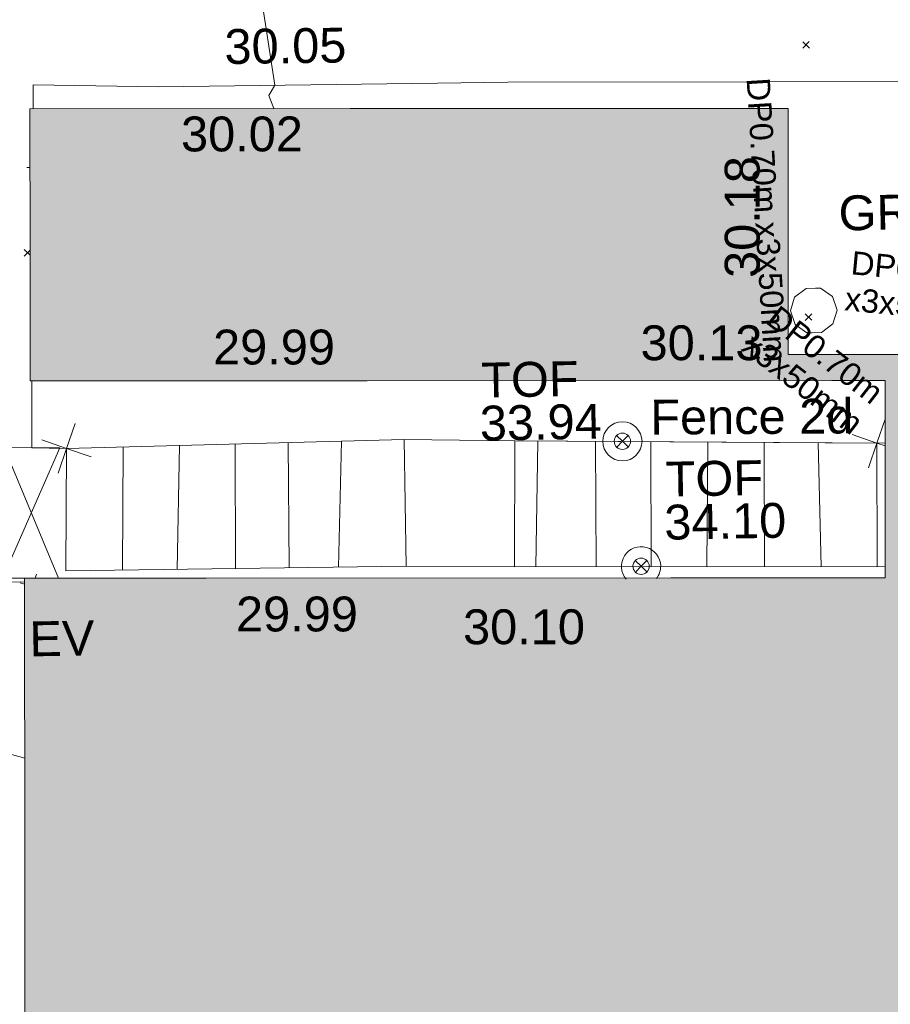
# Model space of a CAD drawing. Header units: millimetres. Extents: x -290717 to 520720, y -103372 to 287762.
# Tile 253 of 256: x 61193 to 70556, y 57264 to 67856. Entities that reach past the tile are written whole.
import ezdxf

# ---------------------------------------------------------------- set-up
doc = ezdxf.new("R2010")
doc.units = ezdxf.units.MM
doc.linetypes.add('IMPORT-UG_ELEC_LV_QLB2 _2_', pattern=[2700, 1500, -300.0000000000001, 0, -250, 150, -300.0000000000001, 0, -200])
doc.linetypes.add('IMPORT-UG_ELEC_STREET LIGHTING_QLB2 _2_', pattern=[2700, 1500, -300.0000000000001, 0, -250, 150, -300.0000000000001, 0, -200])
for name, color, linetype, lineweight, true_color in [('00__TOPO__TOP_OF_FENCE_SYMBOL', 7, 'Continuous', 9, 0x666666), ('00_TOPO_EAVE', 7, 'Continuous', 9, 0x666666), ('00_TOPO_LEVEL_FLOOR', 7, 'Continuous', 9, 0x666666), ('00_UAV_BUILDING_OUTLINE', 5, 'Continuous', 9, 0x0000ff), ('00_UAV_CONCRETE', 9, 'Continuous', 9, 0x808080), ('00_UAV_EAVE', 7, 'Continuous', 9, 0x666666), ('00_UAV_FENCE', 7, 'Continuous', 9, 0x264c2f), ('00_UAV_FENCE_2D', 7, 'Continuous', 9, 0x264c2f), ('00_UAV_GATE', 7, 'Continuous', 9, 0xa50000), ('00_UAV_STEPS', 7, 'Continuous', 9, 0x666666), ('00_UAV_TOP_OF_FENCE', 6, 'Continuous', 9, 0xff00ff), ('01_DTM_CONTOUR_MJR', 7, 'Continuous', 9, 0x7f3f00), ('12333-PUM-2D-U-0001-C01 - Rev2_REVIT IMPORT_dwg', 7, 'Continuous', 9, 0x767676), ('A_RHA_Line', 7, 'Continuous', 9, 0x00a600), ('PUM-ELECTRIC-LV-QLB2', 1, 'IMPORT-UG_ELEC_LV_QLB2 _2_', 9, 0xff0000), ('PUM-ELECTRIC-MH', 1, 'Continuous', 9, 0xff0000)]:
    doc.layers.add(name, color=color, linetype=linetype, lineweight=lineweight, true_color=true_color)
for name, color, linetype, lineweight in [('00_UAV_SURFACE', 7, 'Continuous', 9), ('00_UAV_SURVEY_TEXT', 7, 'Continuous', 9), ('A_RHA_Detail', 7, 'Continuous', 9), ('GEN-TEXT', 7, 'Continuous', 9)]:
    doc.layers.add(name, color=color, linetype=linetype, lineweight=lineweight)
doc.styles.add('Arial_1', font='arial.ttf', dxfattribs={"height": 250})
doc.styles.add('Swis721 Lt BT_2', font='swissl.ttf', dxfattribs={"height": 375})

# ---------------------------------------------------------------- blocks, each defined once
blk = doc.blocks.new('12333-PUM-2D-U-0001-C01 - Rev2_REVIT IMPORT_dwg_MSL_Eaves_SYM_1-V84-Site Location Plan Existing')
at = {"layer": '00_TOPO_EAVE', "color": 254, "true_color": 0xcccccc}
for p, q in [((78.32184800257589, 240.5769041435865), (116.0873754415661, 356.5791934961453)), ((-226.85057466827, 73.85312522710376), (-356.5791934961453, 116.0873754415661))]:
    blk.add_line(p, q, dxfattribs=at)
blk = doc.blocks.new('12333-PUM-2D-U-0001-C01 - Rev2_REVIT IMPORT_dwg__U74-2077604-Site Location Plan Existing')
at = {"layer": '00_UAV_GATE', "color": 9, "true_color": 0xe1aaaa}
blk.add_line((261.5216509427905, -1407.438293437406), (-299.8943170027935, 7.962325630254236), dxfattribs=at)
at = {"layer": '00_UAV_GATE', "color": 9, "true_color": 0xe1aaaa, "flags": 128}
blk.add_lwpolyline([(-299.8943170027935, 7.962325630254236), (299.8943170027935, -7.962325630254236), (-337.1273043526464, -1394.386916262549), (-37.23297741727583, -1402.349242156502)], dxfattribs=at)
blk = doc.blocks.new('12333-PUM-2D-U-0001-C01 - Rev2_REVIT IMPORT_dwg_MSL_Node_Linework_1-V137-Site Location Plan Existing')
at = {"layer": '00_UAV_STEPS', "color": 254, "true_color": 0xcccccc, "flags": 128}
for points in [[(248.971023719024, 684.0422657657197), (4.158209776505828e-10, 0), (-704.8438894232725, 256.5421955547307)], [(235.8566003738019, -85.84478209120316), (4.158209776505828e-10, 0), (-256.5421955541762, -704.8438894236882)]]:
    blk.add_lwpolyline(points, dxfattribs=at)
blk = doc.blocks.new('12333-PUM-2D-U-0001-C01 - Rev2_REVIT IMPORT_dwg_MSL_Node_Linework_1-2077247-Site Location Plan Existing')
at = {"layer": '00_UAV_STEPS', "color": 254, "true_color": 0xcccccc, "flags": 128}
for points in [[(256.5421955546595, 704.8438894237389), (0, 0), (-704.8438894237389, 256.5421955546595)], [(704.8438894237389, -256.5421955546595), (0, 0), (-256.5421955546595, -704.8438894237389)]]:
    blk.add_lwpolyline(points, dxfattribs=at)
blk = doc.blocks.new('12333-PUM-2D-U-0001-C01 - Rev2_REVIT IMPORT_dwg_MSL_Node_LineworkTOF-V139-Site Location Plan Existing')
at = {"layer": '00__TOPO__TOP_OF_FENCE_SYMBOL', "color": 254, "true_color": 0xcccccc, "flags": 128}
for points in [[(165.3591892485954, 165.3591892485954), (0, 0), (-165.3591892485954, 165.3591892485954)], [(165.3591892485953, -165.3591892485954), (0, 0), (-165.3591892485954, -165.3591892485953)]]:
    blk.add_lwpolyline(points, dxfattribs=at)
at = {"layer": '00__TOPO__TOP_OF_FENCE_SYMBOL', "color": 254, "true_color": 0xcccccc}
blk.add_circle((0, 0), 233.853208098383, dxfattribs=at)
for start, end in [(359.9999999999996, 219.5495391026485), (320.2852589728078, 359.9999999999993)]:
    blk.add_arc((0, 0), 562.5594001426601, start, end, dxfattribs=at)
blk = doc.blocks.new('12333-PUM-2D-U-0001-C01 - Rev2_REVIT IMPORT_dwg_MSL_Node_LineworkTOF-2077248-Site Location Plan Existing')
at = {"layer": '00__TOPO__TOP_OF_FENCE_SYMBOL', "color": 254, "true_color": 0xcccccc, "flags": 128}
for points in [[(165.3591892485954, 165.3591892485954), (0, 0), (-165.3591892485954, 165.3591892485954)], [(165.3591892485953, -165.3591892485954), (0, 0), (-165.3591892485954, -165.3591892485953)]]:
    blk.add_lwpolyline(points, dxfattribs=at)
at = {"layer": '00__TOPO__TOP_OF_FENCE_SYMBOL', "color": 254, "true_color": 0xcccccc}
for radius in [562.5594001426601, 233.853208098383]:
    blk.add_circle((0, 0), radius, dxfattribs=at)
blk = doc.blocks.new('12333-PUM-2D-U-0001-C01 - Rev2_REVIT IMPORT_dwg_MSL_FLlvl_SYM-V147-Site Location Plan Existing')
at = {"layer": '00_TOPO_LEVEL_FLOOR', "color": 254, "true_color": 0xcccccc}
blk.add_line((-31.83957418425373, 8.662937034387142e-12), (-38.92611017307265, 1.732587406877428e-11), dxfattribs=at)
blk = doc.blocks.new('12333-PUM-2D-U-0001-C01 - Rev2_REVIT IMPORT_dwg_MGS62954_T2_Galway_ITM_3d_Rev1-2077680-Site Location Plan Existing')
at = {"layer": '00_UAV_CONCRETE', "color": 254, "true_color": 0xcccccc, "flags": 128}
blk.add_lwpolyline([(533975329.7631215, 725617966.0985793), (533975419.7425, 725621351.8120003), (533973807.504135, 725621373.7336589), (533972183.7425001, 725621395.812), (533969564.7425, 725621435.812), (533968809.7500442, 725621439.2264379), (533965805.7425, 725621452.8120002), (533964459.7425001, 725621496.8120003), (533964455.1654094, 725621240.4949224)], dxfattribs=at)
at = {"layer": '00_UAV_FENCE', "color": 254, "true_color": 0xcccccc, "flags": 128}
blk.add_lwpolyline([(533964750.7425, 725617580.8120002), (533964378.7266773, 725617594.2021675), (533964391.4353591, 725618312.908854)], dxfattribs=at)
at = {"layer": '00_UAV_FENCE_2D', "color": 254, "true_color": 0xcccccc, "flags": 128}
for points in [[(533973554.4964005, 725617483.9338702), (533969572.7425001, 725617576.8120002), (533968381.7425, 725617611.8120002), (533964750.7425, 725617580.8120002)], [(533973531.8926664, 725616156.9733452), (533969547.1097108, 725616223.2255832), (533968381.230439, 725616250.4537603), (533964718.6585372, 725616262.5901963)]]:
    blk.add_lwpolyline(points, dxfattribs=at)
at = {"layer": '00_UAV_STEPS', "color": 254, "true_color": 0xcccccc}
for p, q in [((533965358.5530574, 725617586.0012393), (533965330.5362282, 725616260.5626553)), ((533965965.3722246, 725617591.1820142), (533965919.138756, 725616258.6122398)), ((533966566.3369574, 725617596.3128065), (533966545.2843082, 725616256.5374204)), ((533967135.6369646, 725617601.1732583), (533967121.5960894, 725616254.627732)), ((533967706.8770671, 725617606.0502737), (533967654.4709473, 725616252.8619778)), ((533969818.7982441, 725617571.0725199), (533969775.8690289, 725616219.4221598)), ((533970441.5963205, 725617556.5451729), (533970421.9921134, 725616208.6795169)), ((533971015.9443087, 725616198.8042834), (533971034.2302322, 725617542.7214332)), ((533971648.945433, 725617528.3826268), (533971614.7621488, 725616188.848152)), ((533972254.5459485, 725617514.256429), (533972233.0543471, 725616178.568234)), ((533972833.7409643, 725617500.7461642), (533972844.1514397, 725616168.4079441))]:
    blk.add_line(p, q, dxfattribs=at)
at = {"layer": '00_UAV_STEPS', "color": 254, "true_color": 0xcccccc, "flags": 128}
for points in [[(533968381.7425, 725617611.8120002), (533968381.230439, 725616250.4537603), (533964718.6585372, 725616262.5901963), (533964750.7425, 725617580.8120002)], [(533973465.5371602, 725617486.0089275), (533973443.7030562, 725616158.4396129), (533969547.1097108, 725616223.2255832), (533969572.7425001, 725617576.8120002)]]:
    blk.add_lwpolyline(points, close=True, dxfattribs=at)
at = {"layer": '00_UAV_SURFACE', "color": 254, "true_color": 0xcccccc}
for p, q in [((533961375.2657838, 725616229.9713452), (533964274.7533785, 725616148.8625956)), ((533961375.2657839, 725616229.9713452), (533964275.5048328, 725616192.9769939))]:
    blk.add_line(p, q, dxfattribs=at)
at = {"layer": '01_DTM_CONTOUR_MJR', "color": 254, "true_color": 0xcccccc, "flags": 128}
for points in [[(533967044.4572659, 725621196.3883619), (533966990.3846155, 725621339.2307694), (533967060.0000002, 725621450.0000002), (533966685.2534136, 725624205.7242609), (533966750.1256377, 725626213.8891993)], [(533961331.01796, 725614440.1901997), (533962727.6718315, 725614701.1462661), (533964242.5136212, 725614256.2157795)]]:
    blk.add_lwpolyline(points, dxfattribs=at)
for name, p, xscale, yscale, zscale in [('12333-PUM-2D-U-0001-C01 - Rev2_REVIT IMPORT_dwg_MSL_FLlvl_SYM-V147-Site Location Plan Existing', (533964567.8385001, 725620609.2774999), 4.94, 4.94, 4.94), ('12333-PUM-2D-U-0001-C01 - Rev2_REVIT IMPORT_dwg_MSL_Node_Linework_1-2077247-Site Location Plan Existing', (533964750.7425, 725617580.8120002), 0.375, 0.375, 0.375), ('12333-PUM-2D-U-0001-C01 - Rev2_REVIT IMPORT_dwg_MSL_Node_LineworkTOF-2077248-Site Location Plan Existing', (533970729.0934206, 725617552.5804254), 0.375, 0.375, 0.375), ('12333-PUM-2D-U-0001-C01 - Rev2_REVIT IMPORT_dwg_MSL_Node_Linework_1-V137-Site Location Plan Existing', (533973465.5371602, 725617486.0089275), 0.375, 0.375, 0.375), ('12333-PUM-2D-U-0001-C01 - Rev2_REVIT IMPORT_dwg_MSL_Node_LineworkTOF-V139-Site Location Plan Existing', (533970906.7232336, 725616204.8386015), 0.375, 0.375, 0.375), ('12333-PUM-2D-U-0001-C01 - Rev2_REVIT IMPORT_dwg_MSL_Eaves_SYM_1-V84-Site Location Plan Existing', (533964359.4759071, 725616100.8299665), 0.375, 0.375, 0.375)]:
    blk.add_blockref(name, p, dxfattribs=dict(xscale=xscale, yscale=yscale, zscale=zscale))
blk.add_blockref('12333-PUM-2D-U-0001-C01 - Rev2_REVIT IMPORT_dwg__U74-2077604-Site Location Plan Existing', (533964378.7266773, 725617594.2021675))
at = {"layer": '00_UAV_BUILDING_OUTLINE', "color": 251, "true_color": 0x666666, "char_height": 375, "width": 1495.902363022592, "attachment_point": 1, "line_spacing_factor": 1.005061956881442, "style": 'Swis721 Lt BT_2'}
for s, insert, rotation in [('30.02', (533966043.9386567, 725621128.5777053), 359.02410561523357), ('30.18', (533971860.3590619, 725619290.6714331), 89.02410561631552), ('29.99', (533966348.4217779, 725618830.477492), 359.0241056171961), ('30.13', (533970946.4227465, 725618796.2885627), 359.02410562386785), ('29.99', (533966544.9651737, 725615954.696929), 359.0241056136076), ('30.10', (533968984.050216, 725615774.6554314), 359.02410562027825)]:
    blk.add_mtext(s, dxfattribs=dict(at, insert=insert, rotation=rotation))
at = {"layer": '00_UAV_CONCRETE', "color": 251, "true_color": 0x666666, "insert": (533966525.0812257, 725622060.1183097), "char_height": 375, "width": 1495.902363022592, "attachment_point": 1, "rotation": 359.74088278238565, "line_spacing_factor": 1.005061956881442, "style": 'Swis721 Lt BT_2'}
blk.add_mtext('30.05', dxfattribs=at)
at = {"layer": '00_UAV_EAVE', "insert": (533964315.4728648, 725615725.1130973), "char_height": 375, "width": 736.078940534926, "attachment_point": 1, "line_spacing_factor": 1.005061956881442, "style": 'Swis721 Lt BT_2'}
blk.add_mtext('EV', dxfattribs=at)
at = {"layer": '00_UAV_FENCE_2D', "color": 251, "true_color": 0x666666, "insert": (533971035.4352065, 725617994.605576), "char_height": 375, "width": 2545.408465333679, "attachment_point": 1, "rotation": 359.3408541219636, "line_spacing_factor": 1.005061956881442, "style": 'Swis721 Lt BT_2'}
blk.add_mtext('Fence 2d', dxfattribs=at)
at = {"layer": '00_UAV_SURVEY_TEXT', "color": 251, "true_color": 0x666666, "insert": (533973096.4773941, 725620154.1881657), "char_height": 375, "width": 2322.210334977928, "attachment_point": 1, "line_spacing_factor": 1.005061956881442, "style": 'Swis721 Lt BT_2'}
blk.add_mtext('GRAVEL', dxfattribs=at)
at = {"layer": '00_UAV_TOP_OF_FENCE', "color": 251, "true_color": 0x666666, "char_height": 375, "attachment_point": 1, "line_spacing_factor": 1.005061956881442, "style": 'Swis721 Lt BT_2'}
for s, insert, width in [('TOF', (533969221.9143365, 725618424.0043869), 1163.479615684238), ('33.94', (533969199.4906947, 725617960.6276821), 1495.902363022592), ('TOF', (533971187.1120797, 725617324.2860314), 1163.479615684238), ('34.10', (533971164.688438, 725616860.9093264), 1495.902363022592)]:
    blk.add_mtext(s, dxfattribs=dict(at, insert=insert, width=width))
blk = doc.blocks.new('12333-PUM-2D-U-0001-C01 - Rev2_REVIT IMPORT_dwg-1620468-Site Location Plan Existing')
at = {"layer": 'GEN-TEXT', "color": 253, "true_color": 0xaaaaaa}
for p, q in [((331662.9948138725, 5892.288482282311), (331733.7054919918, 5962.999160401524)), ((331733.7054919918, 5892.288482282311), (331662.9948138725, 5962.999160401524)), ((323314.8083236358, 3810.185650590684), (323251.9948137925, 3872.999160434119)), ((323251.9948137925, 3802.288482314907), (323315.7599914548, 3866.053659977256)), ((331638.9948137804, 2964.288482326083), (331709.7054918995, 3034.999160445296)), ((331709.7054918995, 2964.288482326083), (331638.9948137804, 3034.999160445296))]:
    blk.add_line(p, q, dxfattribs=at)
at = {"layer": 'PUM-ELECTRIC-MH', "color": 21, "true_color": 0xffaaaa, "flags": 128}
blk.add_lwpolyline([(331982.7729498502, 3069.643821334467), (331934.8509599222, 3217.132540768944), (331809.3895614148, 3308.285582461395), (331753.350152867, 3308.285582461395), (331654.3107444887, 3308.285582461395), (331528.8493459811, 3217.132540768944), (331480.9273560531, 3069.643821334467), (331528.8493459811, 2922.155101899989), (331654.3107444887, 2831.002060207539), (331710.35015292, 2831.002060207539), (331809.3895614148, 2831.002060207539), (331934.8509599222, 2922.155101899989)], close=True, dxfattribs=at)
blk.add_blockref('12333-PUM-2D-U-0001-C01 - Rev2_REVIT IMPORT_dwg_MGS62954_T2_Galway_ITM_3d_Rev1-2077680-Site Location Plan Existing', (-533641079.6498471, -725615854.3561786))
at = {"layer": 'PUM-ELECTRIC-LV-QLB2', "char_height": 250, "attachment_point": 2, "line_spacing_factor": 0.9417779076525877, "style": 'Arial_1'}
for s, insert, width, rotation in [('DP0.70m x3x50mm', (331369.5636149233, 4057.020726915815), 3660.660753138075, 272.51273196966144), ('DP0.70m\\Px3x50mm', (332881.4766140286, 3618.95254033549), 1805.844351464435, 353.47151964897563), ('DP0.70m\\Px3x50mm', (331925.5955914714, 2687.672870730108), 1805.844351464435, 321.13222246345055)]:
    blk.add_mtext(s, dxfattribs=dict(at, insert=insert, width=width, rotation=rotation))

msp = doc.modelspace()

# ---------------------------------------------------------------- hatches: boundary and pattern name
at = {"layer": 'A_RHA_Detail', "true_color": 0xc0c0c0}
h = msp.add_hatch(color=9, dxfattribs=at)
h.paths.add_polyline_path([(-80880.60083898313, -68502.79057078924), (-80400.86592458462, -68483.4150911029), (-80400.86592458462, -62984.64684182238), (-24474.85765180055, -63009.32043784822), (-24456.14471274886, -50840.30023854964), (-36622.55041054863, -50831.65104346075), (-36622.5504104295, -44228.57792609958), (-50959.05265825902, -44213.68205212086), (-50959.05265825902, -42573.78171509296), (-54563.93258049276, -42571.21897729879), (-54565.69773355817, -45054.17447471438), (-92408.82109324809, -45027.27149617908), (-92411.78875845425, -49201.74309219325), (-100061.9988811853, -49201.74309219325), (-100052.221444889, -64852.82557835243), (-86120.90825231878, -64852.82557835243), (-86092.16626519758, -62957.90041523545), (-84861.10047611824, -62957.90041520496), (-84854.79054275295, -68240.10973718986), (-80870.60226895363, -68240.10973718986)])
h.paths.add_polyline_path([(-137238.9269955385, -68461.93840922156), (-132719.7426408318, -68433.06336920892), (-132847.0731201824, -62850.0428228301), (-130454.6837966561, -62916.63108081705), (-130498.2830220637, -61355.8539363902), (-117581.136331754, -61423.42893434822), (-117492.3908565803, -49183.91309186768), (-125136.5200282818, -49178.47881939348), (-125133.5727033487, -45032.61887132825), (-163007.1824077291, -45005.69421944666), (-163007.1824077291, -44090.29634113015), (-163123.8521375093, -44090.21339942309), (-163122.6389897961, -42383.751842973), (-166563.8543420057, -42383.75184295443), (-166565.0349082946, -44044.3982420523), (-193158.4656786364, -44025.49275802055), (-193195.152889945, -62863.6565097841), (-137269.7106414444, -62916.63108078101), (-137254.3708868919, -65679.90523788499)])
h.paths.add_polyline_path([(120310.9497607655, -32334.2823016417), (120312.4652266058, -31610.73011961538), (133451.2244789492, -31638.24899384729), (133469.2230092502, -19717.98315777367), (121295.7536929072, -19692.48606427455), (121319.8434528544, -8190.941560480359), (112277.0825929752, -8172.001674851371), (112263.1769726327, -14811.12345451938), (78285.85310969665, -14739.95861435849), (78292.82277619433, -8167.077575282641), (76545.55099677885, -8163.40371230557), (69355.76844230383, -8152.931592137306), (69353.66597202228, -9156.746357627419), (68372.60878942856, -9154.691552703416), (68372.60878942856, -13705.52853212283), (69333.72334743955, -13707.54156767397), (69325.07112544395, -16249.53369225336), (66623.4489111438, -16249.53369225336), (66619.79243932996, -17995.29925522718), (65989.07757491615, -17995.29925522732), (65985.44262769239, -19730.78799479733), (57152.23993372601, -19712.28702423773), (57127.42535098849, -31559.89461998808), (70277.87165423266, -31587.43801817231), (70277.87165428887, -32271.74147154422), (78263.96947906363, -32285.12944888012), (78266.62669288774, -31019.79372153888), (112335.8856506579, -31091.15111856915), (112335.8856506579, -32317.57330550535), (119781.4233959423, -32333.17321910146)])
h.paths.add_polyline_path([(7503.71740934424, -1791.43926322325), (15482.43097389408, -674.0213230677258), (15484.0826184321, 148.1327206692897), (56188.28042539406, 205.5276654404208), (56155.8432600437, 14338.31663138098), (18016.62665932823, 14236.4814953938), (17967.9025208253, 34313.18372075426), (21727.10644861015, 34324.06926249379), (21708.9097307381, 40608.10218319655), (18009.66447156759, 40608.10218325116), (17995.54603703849, 45483.75063445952), (9770.084212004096, 45420.63294734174), (3966.216019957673, 45443.14492469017), (3984.771235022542, 14176.56786831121), (1023.062455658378, 14176.56786840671), (-276.5134647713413, 14190.52623465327), (-231.6790044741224, 5976.811441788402), (-226.4491536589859, 193.7444677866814), (1220.250839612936, 179.5999159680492), (7477.609307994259, 143.2867556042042), (7488.638446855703, -674.0213230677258)])
h.paths.add_polyline_path([(77755.59663317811, 53.47451145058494), (77729.51881611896, 1699.844979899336), (94464.47132486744, 1659.976083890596), (94606.37913471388, 17991.39023626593), (88810.41901146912, 18015.03260816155), (88799.89418497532, 14436.74271609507), (69413.88950349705, 14457.87738898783), (69377.35724448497, 99.62816357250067), (70760.85642036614, 92.0068082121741)])
h.paths.add_polyline_path([(61252.12079698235, 46453.95617369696), (105774.7348988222, 46472.68783510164), (105768.2642197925, 61852.61234310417), (92285.13876306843, 61852.61234310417), (92308.59670397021, 65784.30757142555), (96107.46680002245, 65767.6044524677), (96059.6808111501, 75209.20847378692), (101084.8427276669, 75071.88872768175), (104988.0046543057, 74765.36560410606), (108403.6894220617, 74363.84089439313), (112009.2703903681, 73787.25420864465), (115645.3524814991, 73049.69667210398), (116890.8108050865, 72761.69136255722), (120208.9929832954, 71893.18353872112), (120865.241739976, 71703.68487155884), (124135.6329505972, 70669.67317909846), (127435.6253142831, 69480.50055823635), (127820.4368655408, 69394.93141813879), (128274.3081769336, 69331.69585757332), (128731.879114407, 69306.66104520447), (129189.9401456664, 69320.00258265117), (129645.2782985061, 69371.62688830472), (130094.6997111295, 69461.17185607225), (130535.0520071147, 69588.00939078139), (130963.2464342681, 69751.2498188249), (131376.279516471, 69949.74812593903), (131771.254123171, 70182.11198906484), (132162.5575600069, 70460.54046602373), (132496.0921582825, 70741.69081117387), (132820.8713676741, 71064.98072578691), (133117.4593294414, 71414.31364276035), (133383.77568926, 71787.23923958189), (133616.5473239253, 72178.53728446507), (133817.1647262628, 72590.54524901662), (133982.6025969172, 73017.89547517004), (134111.7005086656, 73457.59040804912), (134203.5529320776, 73906.545904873), (134257.5155882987, 74361.61286220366), (134272.5462649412, 74819.59931534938), (134250.5259874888, 75277.29281749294), (134189.6227572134, 75731.48297750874), (134090.9274700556, 76178.98397761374), (133955.1324028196, 76616.65691996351), (133783.1900598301, 77041.4318434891), (133576.3064937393, 77450.3292564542), (133335.9328436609, 77840.48103831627), (133063.7551572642, 78209.15055536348), (132761.6825665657, 78553.75185442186), (132431.8338935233, 78871.86780505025), (132076.5227904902, 79161.26705200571), (131698.2415079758, 79419.91966864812), (131299.6434187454, 79646.01139199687), (131093.5942456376, 79746.34209763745), (132146.0467355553, 83110.22226149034), (122787.763295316, 86282.54285521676), (121604.3555410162, 82800.35918872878), (117095.9864226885, 83870.84033788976), (116841.9598400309, 83526.35449576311), (116120.5435466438, 91221.9361197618), (110237.7341284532, 91274.27491024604), (110194.3680786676, 90435.39030217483), (104988.0046543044, 90486.49901569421), (104973.2761846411, 94309.82427956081), (103746.1314668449, 94309.82427962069), (103839.9937121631, 122852.1474272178), (96365.09202303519, 122931.9599471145), (96350.3400238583, 123952.416858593), (104555.5505249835, 123902.1925258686), (104607.3234457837, 120248.5396157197), (125502.5015002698, 120134.193340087), (125662.0200253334, 137657.3796883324), (114479.5865733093, 137699.2256881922), (114382.3062641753, 129149.9458158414), (104644.1590035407, 129187.997507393), (104577.9931702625, 126217.3903165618), (101184.4926405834, 126159.1566967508), (101264.6166812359, 135959.2655565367), (89967.23177303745, 135988.8856164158), (89927.63362986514, 125823.6463181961), (93630.53562299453, 125840.7948842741), (93580.6568888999, 122931.9599471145), (88697.38835373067, 122904.7310127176), (88679.38989541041, 95739.0914377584), (86378.25848993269, 95739.0914377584), (86378.18187189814, 96178.10083375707), (83279.5074328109, 96200.92083330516), (83273.62493422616, 95735.74732136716), (70169.67509616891, 95733.22421950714), (70166.2684274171, 96272.07409350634), (66674.99731291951, 96257.14073659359), (66654.74538556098, 95755.71092140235), (65784.77231076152, 95755.71092140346), (65887.65094981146, 117470.6305650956), (53473.34271625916, 117487.9046429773), (53434.44066306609, 98570.4634906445), (40649.41626913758, 98570.46349066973), (40610.16711556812, 94406.01479082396), (38853.82372865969, 94410.36303444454), (38848.65589191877, 89463.65332732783), (40612.46601909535, 89518.45976927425), (40665.38257359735, 86257.73741131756), (38372.19584673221, 86305.7230928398), (38369.79373532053, 76901.0507917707), (50937.95125076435, 76944.40198877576), (50922.88567283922, 74598.78180893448), (56484.90611318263, 74588.85093774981), (56484.9061131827, 75194.85181998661), (92465.40372273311, 75233.02581663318), (92645.92783659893, 71766.64845097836), (89810.5550181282, 69362.83965827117), (85313.16173971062, 69360.94750424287), (85313.16173971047, 66907.40508090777), (75210.14498260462, 66903.15451592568), (75210.14498260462, 63815.70944554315), (70819.40014306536, 63815.70999204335), (70819.21601502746, 64253.35708063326), (69456.8341568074, 64253.35708063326), (69455.71957374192, 66901.99623168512), (61303.3285675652, 66898.56680686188), (61304.56054652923, 63970.32021231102), (70500.41048205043, 63970.32021223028), (70500.40885431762, 61852.59006210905), (61245.64388480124, 61848.69637492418), (61252.12079698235, 46455.07044720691)])
h.paths.add_polyline_path([(-17153.16561239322, 48569.32684293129), (-17153.16561227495, 60770.38083690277), (-29362.88357762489, 60774.7042869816), (-29362.88357762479, 67399.20394583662), (-43507.25361058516, 67405.01911302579), (-43488.53133082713, 69093.07334179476), (-45766.41866234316, 69109.32868391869), (-45794.34620035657, 67405.01911302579), (-47272.11273197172, 67404.21245453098), (-47272.44887636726, 66454.91798912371), (-86004.56386335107, 66468.6329952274), (-86006.66970790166, 60521.58362724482), (-92662.8772251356, 60521.58362724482), (-92666.53762789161, 50184.35611936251), (-79752.016597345, 50179.78302554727), (-79752.016597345, 48591.49323813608), (-17157.71631240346, 48569.32845421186)])
h.paths.add_polyline_path([(-201056.4185879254, 48628.75479108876), (-138377.9751621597, 48634.64535782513), (-138377.9751621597, 50133.28202330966), (-125467.710581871, 50134.49533928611), (-125468.6909603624, 60566.19036866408), (-132186.8595615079, 60565.86652591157), (-132187.4203588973, 66533.01978768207), (-170643.3098734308, 66805.61809689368), (-170643.3098732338, 67738.78475851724), (-200340.0100486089, 67488.93693767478), (-200348.7175167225, 60827.7802510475), (-201057.5650552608, 60827.71357562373), (-201056.6510294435, 51102.0431337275)])
h.paths.add_polyline_path([(-240051.5126725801, 54769.1949116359), (-239444.4902595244, 54811.10754483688), (-239186.5396225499, 54841.92927608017), (-238764.8191578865, 54940.98166103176), (-238382.4735933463, 55122.46891391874), (-237990.3402229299, 55354.87497237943), (-237269.2031026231, 55936.21514997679), (-237030.2712443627, 56228.66101920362), (-236793.0039600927, 56569.31473977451), (-236554.5880579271, 57004.26389721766), (-236432.7219585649, 57267.46508911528), (-236300.0815274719, 57753.26239002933), (-236250.7285154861, 58017.17885687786), (-236235.6490610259, 58516.21786795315), (-236233.2538430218, 58987.85640057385), (-236213.702979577, 59823.48083772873), (-236363.8287856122, 59820.8603820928), (-236634.0279869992, 60698.06075831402), (-236391.9547756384, 61432.1972634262), (-236225.4740089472, 61435.10319604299), (-236201.6036570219, 62637.68779599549), (-232563.5271750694, 62639.28734435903), (-232563.5271750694, 63049.03842407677), (-232732.1945866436, 63049.15302221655), (-232860.1521278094, 63457.9589027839), (-232731.6068089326, 63914.24862701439), (-232560.8209657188, 63914.24862701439), (-232521.9864006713, 70597.99604498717), (-240628.6947850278, 70598.85496274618), (-240629.7923196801, 72350.98321581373), (-246412.6011213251, 72347.36085937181), (-246412.6011213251, 70616.45923939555), (-254449.5805725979, 70618.60952619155), (-254454.637144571, 70754.06491724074), (-254469.7140363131, 73191.6627625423), (-263883.2532625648, 73267.83063692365), (-263902.4181505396, 68260.74348557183), (-263714.8217520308, 68259.82096576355), (-263552.9672900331, 67819.6543439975), (-263719.0883117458, 67392.20684197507), (-263913.629869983, 67392.20684288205), (-263956.7001914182, 58633.76423459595), (-260181.1963171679, 58611.22607638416), (-260192.3146984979, 56354.25111578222), (-257184.684388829, 56339.46086010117), (-257213.4419958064, 57092.93866025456), (-257338.5163846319, 57093.27331227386), (-257471.0109295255, 57531.7457231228), (-257338.5163845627, 58062.22513700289), (-257203.4956297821, 58064.06881293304), (-257173.5751889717, 58598.54056827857), (-256478.2273617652, 58575.27357918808), (-256478.2273617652, 58788.51859477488), (-256013.0091299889, 58911.92701537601), (-255397.0786589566, 58780.99767608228), (-255397.0786664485, 58595.98242230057), (-243809.8853614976, 58585.92793205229), (-243805.3570672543, 58352.04527760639), (-243740.9394682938, 57884.52572396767), (-243619.083060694, 57421.84877501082), (-243424.3877541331, 56943.65915328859), (-243247.1437899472, 56608.24157716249), (-243003.0710577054, 56249.99021479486), (-242732.2093200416, 55932.75703086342), (-242371.7230179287, 55603.12658814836), (-242141.2551255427, 55424.88676771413), (-241804.9643038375, 55216.88439829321), (-241529.464082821, 55077.02869058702), (-241100.6275144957, 54917.18295005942), (-240836.2134980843, 54840.82833179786), (-240453.4486196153, 54788.6078413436), (-240203.3756532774, 54776.52967577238)])
h.paths.add_polyline_path([(40276.69022620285, 59895.3641775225), (40328.62676026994, 69196.9439153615), (36588.99968782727, 69217.82459101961), (36619.46637569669, 74674.25962431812), (32264.36460075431, 74687.02318924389), (32233.48293864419, 69156.26826309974), (11916.69390488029, 69269.70959690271), (11966.66200108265, 78218.75165977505), (29087.50901742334, 78123.15526811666), (29143.44567202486, 88141.13700481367), (15719.34879623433, 88216.09212957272), (15732.60379610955, 90589.99788900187), (4594.294101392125, 90652.19003492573), (4525.129359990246, 78265.12250452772), (10096.76365550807, 78234.01258734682), (10077.43887221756, 74773.03821913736), (4547.641142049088, 74803.91453678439), (4465.579974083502, 60107.16002351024), (19125.89094757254, 60025.30234268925), (19139.86249371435, 62527.53804648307), (31738.59196305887, 62457.19146407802), (31724.55430855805, 59943.11609818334), (38369.79364222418, 59906.01157297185)])
h.paths.add_polyline_path([(-246083.0241259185, 72334.29150213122), (-246083.0594797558, 72334.30275087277), (-246208.2905500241, 72334.29150213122)])
h.paths.add_polyline_path([(-114575.3004830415, 112178.0758696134), (-114575.3246436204, 112178.0758696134), (-114707.2752166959, 115801.5811617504)])
h.paths.add_polyline_path([(-154699.9178766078, 101760.4080976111), (-114382.0503338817, 101776.0542915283), (-114382.0503338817, 106926.936016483), (-113755.641395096, 106927.1791078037), (-113757.5507412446, 111847.2721532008), (-114431.6837526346, 111847.2721532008), (-114431.8098651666, 112178.075869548), (-114575.3004830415, 112178.0758696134), (-114578.9984943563, 121707.2390834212), (-123056.9849702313, 121707.2390834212), (-123068.8201032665, 156452.7036899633), (-119381.2340625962, 156454.1347343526), (-119381.2340625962, 160165.8603541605), (-115501.031452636, 160167.3661472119), (-115503.3750945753, 166206.5793118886), (-132411.7987151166, 166599.6604729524), (-132411.8243306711, 166665.6603411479), (-135275.0124468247, 166664.5489553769), (-135275.0124468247, 166628.1883102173), (-135911.3205077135, 166628.1944503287), (-135911.3479256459, 166352.1604668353), (-152521.1633846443, 166345.7145607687), (-152518.3680955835, 159142.6836790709), (-150699.3133726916, 159117.9265656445), (-150755.6690356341, 122560.6912032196), (-151059.2005266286, 122560.6912032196), (-151061.0981347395, 121302.4374931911), (-154138.3148337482, 121372.6012653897), (-154138.3148337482, 121865.183451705), (-154704.3888425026, 121867.2611370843), (-154688.5451973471, 119352.3937021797), (-154745.5933227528, 119352.3715636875), (-154745.5763474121, 118722.1532660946), (-160794.1544526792, 118748.744283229), (-160794.1544527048, 119410.5425977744), (-163852.1622693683, 119422.408321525), (-163855.0715294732, 118762.2003111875), (-167568.6765459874, 118778.5256058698), (-166634.6619849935, 124395.1277019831), (-166843.6206842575, 124471.2090400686), (-167568.6765459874, 124707.6250904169), (-168028.2173235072, 124841.3808643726), (-168630.5006276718, 124991.3056740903), (-169238.2056070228, 125117.4693074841), (-169850.3952285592, 125219.6772877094), (-170466.1255403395, 125297.7720169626), (-171089.1102599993, 125351.8553033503), (-171704.4065937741, 125381.1774254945), (-172325.0479971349, 125386.3595015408), (-172782.2248668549, 125374.5832363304), (-173401.7764236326, 125337.4554476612), (-174019.3926983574, 125276.0328036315), (-174634.1213722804, 125190.4100127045), (-175245.0145766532, 125080.7190996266), (-176047.1958093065, 124895.7675261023), (-176665.4852587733, 124724.7228134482), (-177045.3001228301, 124609.1129151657), (-177631.5127793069, 124405.2077276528), (-176665.4852586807, 118818.5158793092), (-177558.9402083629, 118822.4435769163), (-177662.2853368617, 125263.4341236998), (-176365.3912352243, 126542.9270807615), (-159462.2970490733, 126319.9103917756), (-157057.7396790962, 128609.0850976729), (-157060.6673204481, 136153.1661957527), (-158638.8016610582, 137740.2441626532), (-159352.3735831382, 137740.2441626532), (-161634.4140635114, 140201.1078539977), (-168727.9404946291, 140256.8191147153), (-171035.0401162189, 137942.884730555), (-174184.1459014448, 137942.884730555), (-176460.1168228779, 140292.2858551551), (-177341.68569345, 140292.285855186), (-177341.7114445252, 140358.4281613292), (-183428.5803825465, 140356.0660244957), (-185921.6385984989, 137917.4639097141), (-185921.6385985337, 131757.309115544), (-186906.8767412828, 131756.9267734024), (-187725.3914540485, 130809.9989183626), (-187724.0588902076, 127376.1828149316), (-186481.0281350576, 126304.557648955), (-186479.4846755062, 122327.2959175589), (-185176.2828158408, 121059.4673825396), (-180304.1129154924, 121059.4673825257), (-180304.1136492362, 118802.0484409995), (-193555.3706955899, 118802.0484409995), (-193555.3686998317, 133117.8341649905), (-192593.6442938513, 133118.2073819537), (-192593.6442938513, 134200.8158367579), (-192224.6284783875, 134200.9592041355), (-192225.5653014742, 136615.0101267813), (-192595.0012461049, 136615.0101267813), (-192595.4357332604, 137734.4745166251), (-193589.2709668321, 137734.4746851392), (-193589.2685988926, 147474.5705834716), (-193163.2062206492, 147492.8644728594), (-192606.8095195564, 147551.4951472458), (-192359.9383250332, 147589.5931622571), (-192199.8207947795, 147616.5827293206), (-191882.7548926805, 147682.9245600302), (-191568.5380071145, 147761.6632019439), (-191020.2573150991, 147932.4221712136), (-190950.5841382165, 147955.8263236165), (-190647.7999969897, 148070.951423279), (-190349.769078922, 148197.8750093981), (-190056.9509284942, 148336.4013817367), (-189769.7970512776, 148486.316942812), (-189375.4954991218, 148717.2624196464), (-189132.9060261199, 148873.2749095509), (-188867.5421091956, 149059.0543930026), (-188609.6764469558, 149255.1087866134), (-188354.9814056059, 149465.3525772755), (-188079.6339208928, 149713.8792482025), (-187884.9836199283, 149901.8220103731), (-187538.2510284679, 150274.4802367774), (-187446.2998447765, 150378.396083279), (-187241.3270201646, 150629.2310214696), (-187046.3599558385, 150887.9197697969), (-186861.699277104, 151154.0634500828), (-186546.1373636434, 151669.8298752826), (-186524.4196769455, 151707.063245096), (-163675.289831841, 151669.8298752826), (-163687.5843044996, 148134.0767945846), (-157303.6541541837, 148136.4921063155), (-157303.6541541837, 155759.9150161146), (-157557.4317586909, 155765.0384228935), (-157555.9168973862, 166678.0466575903), (-187009.2021991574, 166699.7464767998), (-187013.0952111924, 162054.4009359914), (-188707.1775469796, 162044.5925187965), (-188705.9961893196, 155021.5333641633), (-188737.9999316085, 154650.5326603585), (-188799.0133970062, 154283.1866125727), (-188857.2045401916, 154035.4341107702), (-188966.1106131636, 153679.3368924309), (-189102.6200311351, 153332.8820747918), (-189265.8911677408, 152998.2056672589), (-189454.9174010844, 152677.3710606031), (-189645.2484685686, 152421.322012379), (-189916.9563410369, 152104.2450531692), (-190212.7041973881, 151809.4634871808), (-190530.6686598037, 151538.7947475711), (-190868.889367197, 151293.9075915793), (-191225.2810786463, 151076.3118324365), (-191597.6465194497, 150887.3490190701), (-192092.8415776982, 150682.5621956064), (-192485.2937347, 150569.6612301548), (-192903.8930807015, 150482.2408890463), (-193187.215491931, 150440.8868273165), (-193594.1866364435, 150407.1257787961), (-193594.5953882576, 151459.989522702), (-205369.2399268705, 151455.4201248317), (-205354.452352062, 113350.0822379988), (-207187.1580384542, 113349.3709450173), (-207184.3024929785, 105991.0636522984), (-205312.8709512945, 105991.0636522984), (-205311.2365670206, 101769.6553082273), (-175488.645120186, 101781.2285901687), (-175488.645120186, 110889.6985621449), (-154703.462766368, 110897.5679794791), (-154700.5193329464, 103310.2697088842)])
h.paths.add_polyline_path([(193735.9435692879, 113047.8274775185), (208865.0938716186, 114991.026643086), (208976.1154122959, 114126.6471161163), (216447.8967330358, 115086.3281915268), (216038.7305308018, 118271.970241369), (232648.5073383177, 120405.3421627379), (233425.9936153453, 114352.0734369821), (240632.2017567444, 115277.6440986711), (239854.8412683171, 121329.9334728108), (256406.8682407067, 123455.8879629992), (257091.7572256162, 118089.1198988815), (264572.287122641, 119040.8180953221), (261877.8350554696, 138524.7609215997), (259178.7147038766, 138221.6086023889), (259197.3483654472, 137439.0084132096), (254686.1480587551, 136897.0007613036), (255412.6810205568, 131314.8303174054), (240852.7447965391, 129522.4514055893), (239771.0426540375, 137918.8519126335), (240649.582243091, 138010.1984551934), (240062.3063116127, 142776.6750342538), (239165.7694641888, 142685.0143484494), (237630.9646614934, 151018.3171733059), (266172.8791088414, 154560.7889781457), (271297.187694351, 142612.4006970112), (276531.7397502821, 144861.0987145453), (274941.5029779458, 148527.903728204), (302074.530765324, 160134.9084326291), (300215.9323773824, 164320.1841173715), (301528.161327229, 164907.0997990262), (300405.1237791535, 167477.8916353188), (299016.6944531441, 166945.7181825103), (295626.7488506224, 174518.7544287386), (294333.0289184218, 177537.1551681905), (287288.847594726, 174518.7544287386), (289427.6893504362, 169661.0163464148), (272956.7816584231, 162557.1203578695), (271943.2187786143, 164897.4305293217), (267016.3118217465, 162764.0369715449), (268502.3094164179, 159357.043014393), (265200.4029571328, 157946.4096681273), (226856.4166955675, 153146.7821791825), (227510.3041274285, 148852.0205335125), (228280.9873164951, 141179.0007484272), (227302.3544112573, 141050.2812999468), (227895.3788231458, 136433.1758633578), (228748.5501749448, 136523.8855003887), (229602.307730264, 128023.7667641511), (217691.2359889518, 126493.8999679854), (217642.3600127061, 126874.4332670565), (215138.5007311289, 126552.8357430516), (215194.9980427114, 126112.9650749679), (215015.6132225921, 126089.9247571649), (214840.967257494, 127449.6644606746), (192258.7012018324, 124549.1816390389), (193486.3576426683, 114991.026643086)])
h.paths.add_polyline_path([(-78076.24179098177, 117605.518872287), (-78076.23951907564, 117610.0871212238), (-78070.31812256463, 129485.733079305), (-74723.15926546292, 129478.3852560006), (-74723.15926546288, 125435.7860625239), (-48015.64546089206, 125380.0246061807), (-47996.55031653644, 135872.5822179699), (-61198.159180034, 135901.5630078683), (-74714.72264147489, 135923.5088764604), (-74723.62876031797, 131865.2975510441), (-78070.31812256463, 131872.6421692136), (-78062.97909490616, 149549.768943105), (-58292.26570494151, 149541.5607197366), (-58292.26570494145, 148946.2407608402), (-37707.70924049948, 148937.6946534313), (-37707.70924049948, 159740.0690313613), (-44148.26955758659, 159742.7429641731), (-44148.26955758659, 162961.3319175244), (-49829.95437586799, 162961.3319175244), (-49830.92144141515, 160632.0129326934), (-78494.0902662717, 160643.9130440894), (-78494.0902662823, 161615.1537737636), (-78739.22585210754, 161615.2555472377), (-78691.79195364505, 168187.9195488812), (-90844.5764503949, 168126.8149080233), (-90962.52567696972, 152686.7636278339), (-89064.97866810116, 152685.97582136), (-89079.54115383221, 117610.0871212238), (-78374.80210165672, 117605.6428258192)])
h.paths.add_polyline_path([(69254.82576126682, 129235.9722870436), (69259.97086178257, 136167.7892474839), (86068.0992678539, 136131.0235193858), (86008.66431381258, 164703.3084147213), (58789.63167882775, 164723.5115811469), (58789.63167882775, 170119.2062865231), (54460.16324890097, 170122.4198087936), (54457.21717773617, 166153.2792453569), (47042.21516498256, 166158.7829869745), (47041.10931533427, 164668.9097040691), (39173.27935198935, 164674.7495545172), (39172.83712618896, 164078.9539098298), (17014.87910992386, 164095.400525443), (17002.38841206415, 147267.1142245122), (12659.63471563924, 147267.1142245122), (12653.6008753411, 139137.9291796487), (17031.41608901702, 139134.6797717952), (17024.58791744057, 129935.3194463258), (39191.34773726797, 129918.8662983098), (39191.34773726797, 129258.2867272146), (69014.0340609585, 129236.1510132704)])
h.paths.add_polyline_path([(39265.62356917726, 139467.8223435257), (33050.91021530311, 139484.1586867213), (33087.56357182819, 153427.9220784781), (39277.60130890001, 153411.6505991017), (39277.60130890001, 152830.3127277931), (43058.29603858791, 152820.3745823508), (43024.83899408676, 140092.5601633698), (39267.2657899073, 140092.5601633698)])
h.paths.add_polyline_path([(1979.548949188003, 189123.2414339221), (18699.10403225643, 189180.0465563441), (18678.46874727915, 195253.6675675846), (24349.02704558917, 195272.9334349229), (24334.96888369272, 199550.7690689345), (28829.78348971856, 199566.0403168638), (28798.35772162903, 208815.6446465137), (24334.94961552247, 208806.1514042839), (24333.90624838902, 209113.2475694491), (16811.59093053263, 209087.6902915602), (16806.58456496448, 208843.590909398), (6772.293057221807, 208809.4991440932), (6797.166076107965, 201488.5780549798), (-8471.058649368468, 201436.7038403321), (-8471.058649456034, 200429.0172029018), (-11856.09020773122, 200417.5164702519), (-11823.72827012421, 190892.3684139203), (-7614.729360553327, 190904.9356358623), (-7614.729360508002, 190170.8290169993), (-4608.619189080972, 190169.2993656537), (-4608.238782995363, 190916.8832264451), (1973.379031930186, 190939.2444093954), (1977.122761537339, 189837.3456606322)])
h.paths.add_polyline_path([(-20506.2213294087, 190640.028646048), (-20122.28942212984, 206347.1214480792), (-41550.34215554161, 207015.255795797), (-41462.26177905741, 210449.6195896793), (-31391.41053375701, 210152.0276719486), (-31078.64493158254, 223862.574366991), (-44305.08575746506, 224230.797228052), (-44490.79956595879, 211865.5542346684), (-47510.12209651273, 211942.9901386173), (-47722.57925074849, 203659.0205615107), (-47076.06680551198, 203635.3001466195), (-47175.4684425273, 199531.9403872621), (-46801.21126120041, 199520.4703265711), (-46873.68175963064, 195478.589946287), (-44600.40472249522, 195425.25597799), (-44685.88459510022, 192243.2795180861), (-38073.99929110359, 192135.6564361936), (-38104.39995468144, 191126.9722513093), (-21537.79264469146, 190668.5723413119)])
h.paths.add_polyline_path([(16801.02360974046, 195961.5001375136), (9656.615133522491, 196015.1086064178), (9643.83815057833, 199513.9922857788), (11631.77992465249, 199485.8321209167), (11631.79209405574, 203322.2460457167), (16806.58456511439, 203391.4855727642), (16801.04077099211, 195984.4293109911)])
h.paths.add_polyline_path([(122084.9263243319, 200536.2570557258), (122088.180516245, 206386.1947929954), (125211.1061637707, 206386.1947929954), (125211.1162733, 206645.8932838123), (126202.709897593, 206645.8932838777), (126203.0204768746, 207041.0477229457), (130401.4034740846, 206979.0758390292), (130444.269112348, 209883.2802976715), (126202.8383602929, 209945.883203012), (126203.0204768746, 214624.1281189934), (127364.7919503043, 214624.1281189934), (127365.2106673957, 225380.2058570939), (126159.8599207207, 225380.2527798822), (126207.4133336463, 241475.3410923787), (119482.541129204, 241495.8747302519), (119479.204156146, 246182.0096278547), (109943.9121324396, 246175.219673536), (109953.2702600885, 233033.3814297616), (115000.5285021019, 233033.3814296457), (114999.5792924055, 208653.4991933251), (112026.3032629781, 208653.4991933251), (112024.3519988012, 200538.6764491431), (122024.6079402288, 200536.271559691)])
h.paths.add_polyline_path([(30087.05071628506, 200986.75440713), (38030.67179073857, 201028.6865661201), (38030.67179073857, 202922.9731661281), (38109.89531489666, 202923.3913649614), (38067.25569093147, 208827.6066631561), (38013.35839375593, 208827.667223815), (38012.38630312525, 209012.5383931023), (30044.90685988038, 208970.4802974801), (30060.65944993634, 205986.3119354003)])
h.paths.add_polyline_path([(195986.2599411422, 205661.5722736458), (202896.8751332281, 206052.0074670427), (202676.886254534, 209945.7611691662), (195766.2710618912, 209555.325975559)])
h.paths.add_polyline_path([(-91652.40581580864, 206392.6172135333), (-79454.24421187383, 206432.5105635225), (-79629.29258199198, 238245.6998510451), (-68904.21147484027, 238215.095164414), (-68918.56040493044, 246314.0782553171), (-68756.515268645, 246312.9061543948), (-68755.20581930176, 246638.9786699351), (-79620.07671794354, 246651.3624133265), (-79606.5628449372, 247343.5411849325), (-82154.50636787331, 247318.0695596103), (-82154.50636787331, 247488.1275895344), (-91640.64698348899, 247472.5371040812), (-91638.72040628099, 246846.4753752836), (-131470.3702759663, 246641.42150215), (-131470.3702759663, 250159.5419305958), (-142857.1087886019, 250176.7939677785), (-142864.0554935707, 246220.0701029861), (-165118.8027587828, 246272.3986783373), (-165040.0492656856, 253907.936045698), (-178677.4727934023, 253929.5079730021), (-178699.5521575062, 238176.7234097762), (-138599.3373496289, 238209.4781454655), (-138548.4479938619, 206627.5237025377), (-126646.6702863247, 206572.2299428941), (-126666.6805510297, 234825.8818836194), (-124962.7180531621, 234825.9534805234), (-124969.0241559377, 234688.4891474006), (-91595.61129713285, 234664.3133306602), (-91650.87307429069, 207155.5994723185)])
h.paths.add_polyline_path([(142123.7078306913, 209113.5383730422), (152768.4446292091, 209127.3137315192), (152745.2992288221, 227012.6338093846), (142100.5623961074, 226998.8584508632), (142121.8067345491, 210582.5602414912)])
h.paths.add_polyline_path([(168998.8561285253, 209274.9592350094), (169026.8416078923, 226860.3446541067), (161686.6780313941, 226876.6646907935), (161647.6783165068, 209291.3037608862), (168846.6177107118, 209275.2977201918)])
h.paths.add_polyline_path([(49761.46820716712, 218476.567809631), (49794.00484362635, 223316.1680811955), (41274.07755979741, 223363.4010619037), (41273.58999769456, 223290.879563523), (32187.30576793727, 223351.9666549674), (32202.10532416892, 225553.2987455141), (20081.8372469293, 225634.7833114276), (20035.26675877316, 218707.7438838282), (31566.33951793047, 218630.2204926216), (31566.12891728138, 218598.8950898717), (49547.01686615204, 218478.0095661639)])
h.paths.add_polyline_path([(162361.9830851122, 234154.0520866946), (162366.6425722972, 241589.9129272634), (135261.1026964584, 241630.986197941), (135249.0888707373, 234197.8735112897), (160249.0277027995, 234157.467167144)])
h.paths.add_polyline_path([(176458.8604388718, 246709.572470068), (176516.248447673, 252173.1529805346), (168884.2833866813, 252253.3171281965), (168934.8652923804, 257068.9279575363), (164355.0504715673, 257117.0331241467), (164296.1746742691, 251511.8088120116), (164416.8965511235, 251510.5407811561), (164367.8024342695, 246836.5737543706), (172300.1975056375, 246753.2539686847)])

# ---------------------------------------------------------------- linework, layer by layer
at = {"layer": 'A_RHA_Line', "color": 7}
for p, q in [((64747.13595695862, 66900.01569393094), (61303.32856755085, 66898.56680686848)), ((61303.32856755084, 66898.56680686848), (61303.98236000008, 65344.59122395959)), ((69455.71957358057, 66901.99670063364), (64747.13595695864, 66900.01569393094)), ((69455.84086255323, 66613.70951633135), (69455.71957358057, 66901.99670063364)), ((69456.8341568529, 64252.7838961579), (69455.84086255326, 66613.70951633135)), ((61303.98236000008, 65344.59122395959), (61304.56054656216, 63970.32021231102)), ((70819.21601512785, 64253.35708068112), (69456.83415685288, 64252.7838961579)), ((61304.56054656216, 63970.32021231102), (64928.8735311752, 63971.84504207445)), ((64928.8735311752, 63971.84504207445), (69926.92098295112, 63973.94783267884)), ((69926.92098295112, 63973.94783267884), (70500.40885434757, 63974.18911183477)), ((70500.40885434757, 63974.18911183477), (70501.30145850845, 61852.59043752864)), ((63198.25952542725, 61849.51788422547), (61245.64388478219, 61848.69637497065)), ((61245.6438847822, 61848.69637497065), (61246.92550687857, 58802.45512259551)), ((68197.13196653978, 61851.62102190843), (63198.25952542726, 61849.51788422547)), ((70501.30145850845, 61852.59043752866), (68197.13196653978, 61851.62102190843)), ((61246.92550687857, 58802.45512259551), (61249.02863376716, 53803.60819555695))]:
    msp.add_line(p, q, dxfattribs=at)

# ---------------------------------------------------------------- block references
at = {"layer": '12333-PUM-2D-U-0001-C01 - Rev2_REVIT IMPORT_dwg', "color": 254, "linetype": 'IMPORT-UG_ELEC_STREET LIGHTING_QLB2 _2_', "true_color": 0xffd4d4, "rotation": 0.9999999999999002}
msp.add_blockref('12333-PUM-2D-U-0001-C01 - Rev2_REVIT IMPORT_dwg-1620468-Site Location Plan Existing', (-261895.0770586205, 55869.5817132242), dxfattribs=at)

doc.saveas('drawing.dxf')
